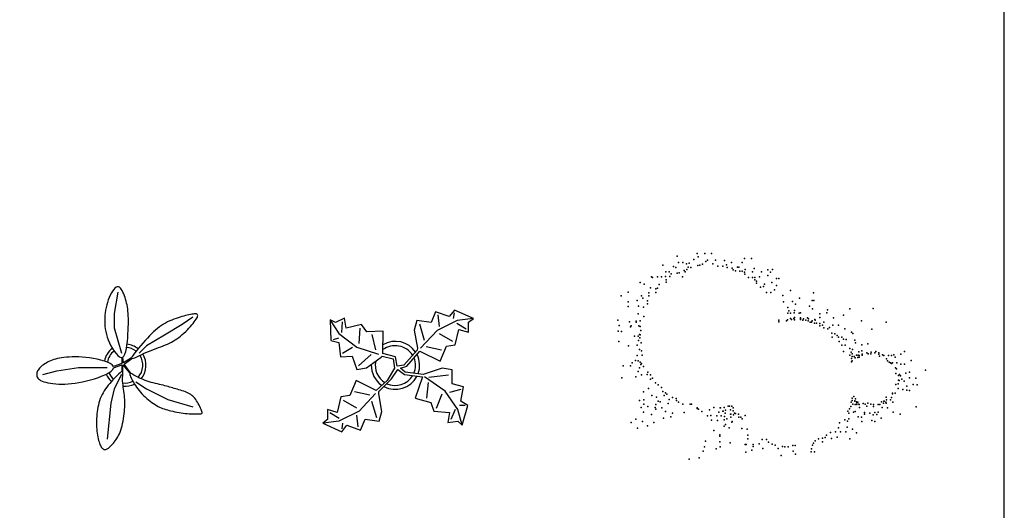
# Model space of a CAD drawing. Header units: millimetres. Extents: x 98.8 to 132.3, y 139.9 to 160.9.
# Tile 13 of 14: x 122.9 to 132.3, y 150.4 to 155.1. Entities that reach past the tile are written whole.
import ezdxf

# ---------------------------------------------------------------- set-up
doc = ezdxf.new("R2010")
doc.units = ezdxf.units.MM

msp = doc.modelspace()

# ---------------------------------------------------------------- linework, layer by layer
for p, q in [((127.0321, 152.327), (127.0246, 152.2733)), ((125.9624, 152.1399), (125.9717, 152.2427)), ((126.8788, 152.3074), (126.8905, 152.1962)), ((127.0591, 152.2273), (127.1475, 152.1739)), ((126.1342, 152.1813), (126.1245, 152.0357)), ((126.7027, 152.2226), (126.7489, 152.0657)), ((125.8846, 152.072), (125.9363, 152.0887)), ((126.2869, 151.9746), (126.2537, 152.1205)), ((127.0213, 152.0546), (126.8945, 152.1272)), ((125.9694, 151.9426), (126.0643, 152.0019)), ((126.7683, 152.0082), (126.9139, 151.9739)), ((126.1229, 151.8215), (126.2438, 151.932)), ((126.9473, 151.5829), (126.7498, 151.718)), ((126.7933, 151.7155), (126.9791, 151.7374)), ((126.2305, 151.5426), (126.0848, 151.5768)), ((126.7845, 151.6643), (126.771, 151.5153)), ((127.0693, 151.4068), (126.9473, 151.5829)), ((127.0963, 151.5967), (126.9879, 151.5694)), ((125.9775, 151.4961), (126.1042, 151.4235)), ((126.2961, 151.3281), (126.2499, 151.4853)), ((126.8659, 151.4203), (126.92, 151.5559)), ((127.042, 151.4068), (127.0014, 151.3119)), ((127.1094, 151.2596), (127.0693, 151.4068)), ((127.1369, 151.4474), (127.0828, 151.4474)), ((125.9396, 151.3234), (125.8512, 151.3768)), ((126.12, 151.2433), (126.1083, 151.3545)), ((125.9667, 151.2237), (125.9741, 151.2774))]:
    msp.add_line(p, q)
for points in [[(123.8706, 151.8312), (123.8692, 151.7678), (123.8636, 151.7649), (123.8536, 151.7577), (123.8418, 151.7477), (123.8286, 151.7354), (123.8143, 151.7213), (123.7993, 151.7057), (123.7841, 151.6892), (123.769, 151.6723), (123.7544, 151.6552), (123.7403, 151.6381), (123.727, 151.6209), (123.7143, 151.6034), (123.7025, 151.5857), (123.6915, 151.5676), (123.6815, 151.5492), (123.6724, 151.5303), (123.6645, 151.5109), (123.6574, 151.491), (123.6514, 151.4707), (123.6462, 151.4501), (123.6418, 151.4292), (123.6381, 151.4081), (123.6351, 151.3869), (123.6327, 151.3656), (123.6308, 151.3443), (123.6295, 151.3231), (123.6287, 151.302), (123.6284, 151.2811), (123.6287, 151.2605), (123.6295, 151.2402), (123.6308, 151.2204), (123.6327, 151.2009), (123.6351, 151.1821), (123.6379, 151.1638), (123.6412, 151.1464), (123.6448, 151.13), (123.6486, 151.1145), (123.6526, 151.1003), (123.6569, 151.0874), (123.6611, 151.076), (123.6653, 151.0661), (123.6696, 151.0577), (123.6738, 151.0506), (123.6781, 151.0448), (123.6824, 151.04), (123.6866, 151.0361), (123.6909, 151.033), (123.6951, 151.0306), (123.6994, 151.0287), (123.7038, 151.0274), (123.7082, 151.0269), (123.7129, 151.027), (123.7179, 151.028), (123.7231, 151.0298), (123.7288, 151.0325), (123.7349, 151.0362), (123.7415, 151.041), (123.7486, 151.0468), (123.7562, 151.0535), (123.764, 151.0611), (123.7721, 151.0695), (123.7804, 151.0786), (123.7889, 151.0883), (123.7974, 151.0987), (123.8059, 151.1097), (123.8143, 151.1213), (123.8226, 151.1337), (123.8307, 151.147), (123.8386, 151.1614), (123.8461, 151.177), (123.8532, 151.1939), (123.8598, 151.2123), (123.8659, 151.2322), (123.8716, 151.2533), (123.8766, 151.2755), (123.8811, 151.2982), (123.8851, 151.3211), (123.8886, 151.344), (123.8915, 151.3666), (123.8939, 151.3883), (123.8958, 151.4091), (123.8971, 151.429), (123.8979, 151.4483), (123.8982, 151.4671), (123.8979, 151.4857), (123.8971, 151.5041), (123.8958, 151.5227), (123.8939, 151.5417), (123.8915, 151.561), (123.8888, 151.5808), (123.886, 151.6007), (123.8833, 151.6205), (123.8808, 151.64), (123.8787, 151.6591), (123.8774, 151.6774), (123.8769, 151.695), (123.8773, 151.7114), (123.8784, 151.7265), (123.8796, 151.7398), (123.8804, 151.751), (123.8805, 151.7599), (123.8793, 151.7661), (123.878, 151.7674), (123.8806, 151.8328), (123.9452, 151.7532), (123.945, 151.7518), (123.9455, 151.7465), (123.9471, 151.7393), (123.9498, 151.7303), (123.9535, 151.7198), (123.9583, 151.708), (123.9642, 151.6951), (123.9711, 151.6812), (123.9791, 151.6666), (123.9881, 151.6514), (123.9982, 151.6359), (124.0092, 151.6201), (124.021, 151.6041), (124.0336, 151.5882), (124.047, 151.5724), (124.061, 151.5568), (124.0756, 151.5417), (124.0908, 151.527), (124.1064, 151.513), (124.1222, 151.4996), (124.1381, 151.487), (124.154, 151.4752), (124.1699, 151.4642), (124.1854, 151.4541), (124.2006, 151.4451), (124.2152, 151.4371), (124.2296, 151.4301), (124.2438, 151.4237), (124.2581, 151.4181), (124.2726, 151.4131), (124.2876, 151.4084), (124.3033, 151.404), (124.3198, 151.3997), (124.3373, 151.3954), (124.3558, 151.3913), (124.3748, 151.3872), (124.3944, 151.3834), (124.4141, 151.3798), (124.434, 151.3765), (124.4537, 151.3737), (124.4731, 151.3713), (124.492, 151.3694), (124.5102, 151.368), (124.5276, 151.367), (124.5441, 151.3663), (124.5595, 151.3659), (124.5738, 151.3657), (124.5866, 151.3656), (124.5981, 151.3656), (124.6079, 151.3657), (124.6162, 151.366), (124.6228, 151.3668), (124.6279, 151.3684), (124.6313, 151.3712), (124.6332, 151.3752), (124.6335, 151.3808), (124.6322, 151.3883), (124.6292, 151.3979), (124.625, 151.4091), (124.6195, 151.4217), (124.613, 151.4352), (124.6057, 151.4492), (124.5978, 151.4634), (124.5895, 151.4773), (124.5811, 151.4906), (124.5725, 151.5028), (124.5638, 151.5141), (124.5549, 151.5244), (124.5456, 151.5338), (124.5357, 151.5425), (124.5251, 151.5504), (124.5138, 151.5577), (124.5015, 151.5644), (124.4883, 151.5705), (124.4741, 151.5762), (124.4593, 151.5814), (124.4441, 151.5864), (124.4285, 151.591), (124.4129, 151.5955), (124.3974, 151.5998), (124.3823, 151.6041), (124.3676, 151.6084), (124.3533, 151.6126), (124.3391, 151.6169), (124.3248, 151.6211), (124.3102, 151.6254), (124.2952, 151.6297), (124.2796, 151.6339), (124.263, 151.6382), (124.2455, 151.6424), (124.2271, 151.6468), (124.208, 151.6513), (124.1885, 151.656), (124.1687, 151.6609), (124.1488, 151.6661), (124.1291, 151.6718), (124.1097, 151.6779), (124.0908, 151.6846), (124.0726, 151.6916), (124.0552, 151.6989), (124.0387, 151.7063), (124.0233, 151.7138), (124.0091, 151.7211), (123.9962, 151.7281), (123.9848, 151.7347), (123.9749, 151.7408), (123.9666, 151.7462), (123.9597, 151.7506), (123.9542, 151.7539), (123.9508, 151.7555), (123.8913, 151.8397), (123.9663, 151.8926), (123.9686, 151.8921), (123.979, 151.8945), (123.9933, 151.9001), (124.0108, 151.9081), (124.0307, 151.9178), (124.0526, 151.9284), (124.0756, 151.9392), (124.0993, 151.9495), (124.1233, 151.9595), (124.1474, 151.969), (124.1714, 151.9782), (124.1953, 151.9871), (124.2186, 151.9959), (124.2412, 152.0045), (124.263, 152.013), (124.2838, 152.0215), (124.3037, 152.0302), (124.3227, 152.0391), (124.3411, 152.0485), (124.359, 152.0584), (124.3764, 152.0689), (124.3936, 152.0802), (124.4107, 152.0925), (124.4277, 152.1058), (124.4446, 152.1199), (124.4612, 152.1347), (124.4774, 152.15), (124.4931, 152.1655), (124.5081, 152.1811), (124.5223, 152.1966), (124.5356, 152.2118), (124.5478, 152.2264), (124.5588, 152.2403), (124.5685, 152.2535), (124.5768, 152.2657), (124.5834, 152.2768), (124.5883, 152.2868), (124.5914, 152.2954), (124.5924, 152.3026), (124.5914, 152.3082), (124.5883, 152.3123), (124.5834, 152.3152), (124.5768, 152.3168), (124.5685, 152.3173), (124.5588, 152.317), (124.5478, 152.3158), (124.5356, 152.3139), (124.5223, 152.3116), (124.508, 152.3086), (124.4928, 152.3052), (124.4767, 152.3012), (124.4598, 152.2967), (124.4422, 152.2916), (124.4239, 152.286), (124.405, 152.2799), (124.3856, 152.2732), (124.3658, 152.2659), (124.3457, 152.258), (124.3255, 152.2494), (124.3053, 152.2399), (124.2852, 152.2296), (124.2654, 152.2183), (124.246, 152.2061), (124.227, 152.1928), (124.2085, 152.1783), (124.19, 152.1627), (124.1714, 152.1457), (124.1527, 152.1275), (124.1334, 152.1078), (124.1135, 152.0867), (124.0927, 152.0641), (124.071, 152.04), (124.0491, 152.0152), (124.0279, 151.9905), (124.0082, 151.9669), (123.9909, 151.945), (123.9769, 151.926), (123.967, 151.9104), (123.962, 151.8994), (123.9621, 151.8987), (123.8853, 151.8519), (123.8779, 151.906), (123.8886, 151.9158), (123.8985, 151.9341), (123.9065, 151.9587), (123.9131, 151.9882), (123.9183, 152.021), (123.9224, 152.056), (123.9256, 152.0917), (123.928, 152.1266), (123.9298, 152.1596), (123.9312, 152.1906), (123.932, 152.2198), (123.9323, 152.2473), (123.932, 152.2731), (123.9312, 152.2975), (123.9298, 152.3205), (123.928, 152.3423), (123.9256, 152.3631), (123.9226, 152.383), (123.9192, 152.4021), (123.9152, 152.4204), (123.9107, 152.4383), (123.9056, 152.4558), (123.9, 152.4729), (123.8939, 152.49), (123.8872, 152.507), (123.88, 152.5233), (123.8724, 152.5384), (123.8641, 152.5518), (123.8553, 152.5627), (123.846, 152.5707), (123.8362, 152.575), (123.8258, 152.5752), (123.8149, 152.5708), (123.8036, 152.5621), (123.7923, 152.5496), (123.781, 152.534), (123.77, 152.5158), (123.7595, 152.4953), (123.7496, 152.4733), (123.7406, 152.4503), (123.7326, 152.4266), (123.7257, 152.4024), (123.7198, 152.3779), (123.715, 152.353), (123.7113, 152.3279), (123.7087, 152.3025), (123.7071, 152.277), (123.7065, 152.2515), (123.7071, 152.2259), (123.7088, 152.2003), (123.7119, 152.1745), (123.7164, 152.1486), (123.7226, 152.1224), (123.7305, 152.0958), (123.7402, 152.0688), (123.7519, 152.0414), (123.7657, 152.0136), (123.781, 151.9866), (123.7975, 151.9613), (123.8144, 151.9392), (123.8314, 151.9213), (123.8478, 151.9088), (123.8631, 151.903), (123.868, 151.9038), (123.8693, 151.844), (123.7894, 151.8152), (123.789, 151.8175), (123.7775, 151.8315), (123.7585, 151.8446), (123.7335, 151.8568), (123.7036, 151.868), (123.6703, 151.878), (123.6349, 151.8866), (123.5986, 151.8938), (123.5627, 151.8993), (123.5276, 151.9035), (123.4933, 151.9063), (123.4602, 151.9079), (123.4284, 151.9085), (123.3982, 151.9081), (123.3697, 151.9069), (123.3431, 151.9051), (123.3186, 151.9027), (123.296, 151.8998), (123.2751, 151.8963), (123.2558, 151.8923), (123.2378, 151.8878), (123.2209, 151.8827), (123.205, 151.8771), (123.1898, 151.871), (123.1751, 151.8644), (123.1611, 151.8573), (123.1477, 151.8497), (123.1351, 151.8419), (123.1233, 151.8338), (123.1123, 151.8255), (123.1022, 151.8171), (123.0932, 151.8086), (123.0852, 151.8), (123.0783, 151.7915), (123.0725, 151.783), (123.0676, 151.7745), (123.0639, 151.766), (123.0613, 151.7574), (123.0597, 151.7489), (123.0591, 151.7404), (123.0597, 151.7319), (123.0615, 151.7235), (123.0648, 151.7152), (123.0698, 151.7071), (123.0766, 151.6992), (123.0855, 151.6917), (123.0966, 151.6846), (123.1102, 151.6779), (123.1265, 151.6718), (123.1451, 151.6663), (123.166, 151.6615), (123.189, 151.6574), (123.2139, 151.654), (123.2404, 151.6516), (123.2684, 151.6501), (123.2976, 151.6495), (123.328, 151.6501), (123.3594, 151.6518), (123.3919, 151.6546), (123.4254, 151.6588), (123.46, 151.6642), (123.4957, 151.6711), (123.5324, 151.6794), (123.5702, 151.6893), (123.6089, 151.7007), (123.6471, 151.7134), (123.6837, 151.7272), (123.7172, 151.7418), (123.7461, 151.7569), (123.7691, 151.7723), (123.7847, 151.7878), (123.7917, 151.8029), (123.7912, 151.8054)], [(125.8519, 152.2607), (125.8589, 152.0634), (125.936, 152.0458), (125.952, 151.9085), (126.0636, 151.9162), (126.1054, 151.7872), (126.1998, 151.8037), (126.3378, 151.9056), (126.3464, 151.9141), (126.4526, 151.8896), (126.4643, 151.7994), (126.3956, 151.6821), (126.2918, 151.5888), (126.0999, 151.6842), (126.0388, 151.5421), (125.9545, 151.5268), (125.9202, 151.3809), (125.8282, 151.4075), (125.8285, 151.3117), (125.7825, 151.2772), (125.9629, 151.1969), (126.0127, 151.2585), (126.143, 151.2127), (126.185, 151.3164), (126.3193, 151.2975), (126.3459, 151.3895), (126.3148, 151.5581), (126.3173, 151.58), (126.437, 151.6995), (126.4957, 151.7895), (126.559, 151.7405), (126.7304, 151.7187), (126.6625, 151.5153), (126.8116, 151.4747), (126.8388, 151.3933), (126.9879, 151.3798), (126.9744, 151.2848), (127.0693, 151.2984), (127.1099, 151.2578), (127.164, 151.4474), (127.0963, 151.4882), (127.1234, 151.6237), (127.0149, 151.6508), (127.0149, 151.7863), (126.92, 151.7998), (126.7374, 151.7394), (126.5658, 151.7644), (126.5229, 151.7994), (126.5813, 151.8194), (126.7069, 151.9619), (126.8988, 151.8666), (126.9599, 152.0086), (127.0443, 152.024), (127.0785, 152.1698), (127.1705, 152.1432), (127.1703, 152.2391), (127.2163, 152.2736), (127.0359, 152.3538), (126.9861, 152.2923), (126.8558, 152.338), (126.8138, 152.2343), (126.6794, 152.2533), (126.6528, 152.1613), (126.6839, 151.9926), (126.6815, 151.9707), (126.5541, 151.8296), (126.4916, 151.8194), (126.476, 151.9094), (126.3552, 151.9396), (126.3568, 152.1541), (126.2025, 152.1466), (126.1516, 152.2156), (126.0055, 152.1825), (125.9892, 152.2769), (125.9031, 152.2346)]]:
    msp.add_lwpolyline(points, close=True)
for points in [[(123.8315, 152.5241), (123.7974, 152.3196), (123.7974, 152.1834), (123.8655, 151.9448)], [(124.547, 152.2856), (124.4447, 152.2174), (124.2744, 152.1152), (124.104, 152.013), (124.0359, 151.9448)], [(125.8533, 152.2586), (125.9367, 152.1315), (126.1072, 152.0016), (126.3124, 151.9353)], [(127.2147, 152.2734), (127.063, 152.2542), (126.8715, 152.1579), (126.7139, 151.9895)], [(123.1159, 151.7404), (123.2522, 151.7745), (123.4566, 151.8086), (123.7292, 151.8086)], [(123.8655, 151.7404), (123.7974, 151.6041), (123.7633, 151.4678), (123.7292, 151.1271)], [(124.0018, 151.6723), (124.104, 151.6041), (124.3085, 151.5019), (124.547, 151.4338)], [(126.2848, 151.5595), (126.1275, 151.3928), (125.9358, 151.2966), (125.7847, 151.2774)]]:
    msp.add_lwpolyline(points)
for centre, radius, start, end in [((126.4729, 151.8206), 0.2349, 34.3757, 120.103), ((123.8996, 151.829), 0.2, 126.86086, 168.74658), ((123.8996, 151.829), 0.17, 127.58719, 170.3819), ((123.8996, 151.829), 0.17, 51.77796, 84.91096), ((123.8996, 151.829), 0.2, 51.58588, 84.40159), ((126.4706, 151.8127), 0.2011, 33.8219, 124.941), ((123.8996, 151.829), 0.17, 317.12863, 33.54004), ((123.8996, 151.829), 0.2, 319.87849, 32.31653), ((126.4742, 151.8271), 0.1917, 168.165, 238.673), ((126.4627, 151.8271), 0.2024, 338.409, 20.0301), ((126.4693, 151.826), 0.235, 341.202, 26.0918), ((126.4742, 151.8271), 0.2301, 178.615, 235.117), ((123.8996, 151.829), 0.2, 205.51439, 230.22939), ((123.8996, 151.829), 0.17, 205.1445, 230.63964), ((123.8996, 151.829), 0.17, 262.91279, 295.91041), ((126.472, 151.8355), 0.2358, 242.581, 331.271), ((126.4688, 151.8395), 0.2028, 247.371, 327.472), ((123.8996, 151.829), 0.2, 264.97124, 296.55064)]:
    msp.add_arc(centre, radius, start, end)
for p in [(129.3476, 152.892), (129.4203, 152.892), (129.4844, 152.892), (129.1555, 152.865), (129.1684, 152.8068), (129.211, 152.8068), (129.2453, 152.7935), (129.2707, 152.798), (129.3136, 152.8338), (129.3562, 152.8605), (129.4288, 152.8159), (129.446, 152.8293), (129.4972, 152.7935), (129.5227, 152.8293), (129.6082, 152.8247), (129.6723, 152.8068), (129.7747, 152.8068), (129.7961, 152.8426), (129.8644, 152.8426), (129.0189, 152.7799), (129.0488, 152.7174), (129.0786, 152.7174), (129.1001, 152.6993), (129.1213, 152.7665), (129.1427, 152.7577), (129.1555, 152.7038), (129.1768, 152.7083), (129.2238, 152.7307), (129.2325, 152.7174), (129.2495, 152.7396), (129.2623, 152.762), (129.2879, 152.7577), (129.352, 152.7756), (129.3733, 152.7799), (129.3989, 152.7889), (129.5441, 152.7711), (129.5912, 152.7711), (129.6252, 152.7844), (129.6338, 152.7577), (129.6807, 152.7532), (129.6893, 152.7353), (129.7108, 152.7262), (129.732, 152.762), (129.7448, 152.762), (129.7534, 152.7217), (129.7747, 152.7217), (129.7961, 152.7128), (129.8047, 152.7396), (129.873, 152.7174), (129.873, 152.7174), (129.89, 152.7486), (129.9583, 152.7174), (130.0182, 152.7353), (130.0438, 152.7128), (130.0651, 152.7396), (128.8054, 152.6143), (128.9122, 152.668), (128.9206, 152.6635), (128.9677, 152.668), (129.0061, 152.668), (129.0444, 152.6725), (129.053, 152.6411), (129.053, 152.6187), (129.0872, 152.6725), (129.2068, 152.668), (129.8003, 152.695), (129.8345, 152.6635), (129.873, 152.6635), (129.8942, 152.6635), (129.8942, 152.6411), (129.9114, 152.6277), (129.9114, 152.6098), (129.9413, 152.668), (130.0182, 152.6814), (130.0567, 152.6143), (130.1035, 152.6546), (130.125, 152.6546), (128.6901, 152.5247), (128.8437, 152.6008), (128.8865, 152.5158), (128.9036, 152.565), (128.9548, 152.5561), (128.9548, 152.5202), (128.9677, 152.5605), (128.9847, 152.5964), (129.9499, 152.5695), (129.9797, 152.5784), (129.9882, 152.6008), (130.0054, 152.5202), (130.0481, 152.5202), (130.0821, 152.5471), (130.1035, 152.5874), (130.2359, 152.5381), (130.4537, 152.5158), (128.6218, 152.4889), (128.6901, 152.4307), (128.7754, 152.4441), (128.8181, 152.4889), (128.8309, 152.4665), (128.8737, 152.4396), (128.8865, 152.4889), (130.1634, 152.4934), (130.1676, 152.4307), (130.253, 152.4352), (130.3213, 152.4665), (130.4408, 152.4441), (130.4581, 152.4441), (128.6901, 152.3859), (128.7882, 152.3904), (128.8353, 152.3814), (128.8737, 152.4128), (130.2103, 152.3769), (130.2103, 152.3232), (130.2189, 152.3456), (130.2359, 152.3232), (130.2702, 152.3277), (130.2744, 152.3501), (130.283, 152.4083), (130.3171, 152.3232), (130.3299, 152.3277), (130.4154, 152.3904), (130.4452, 152.3635), (130.5818, 152.3277), (130.586, 152.3546), (130.7996, 152.3635), (131.0217, 152.368), (128.5917, 152.256), (128.7029, 152.2426), (128.767, 152.2471), (128.767, 152.2381), (128.784, 152.3187), (128.8054, 152.2516), (128.8395, 152.2919), (130.125, 152.256), (130.125, 152.2426), (130.1975, 152.2516), (130.2061, 152.2605), (130.2359, 152.274), (130.2445, 152.265), (130.2658, 152.274), (130.2744, 152.2829), (130.2744, 152.2605), (130.3299, 152.2784), (130.3299, 152.2695), (130.3299, 152.265), (130.3513, 152.256), (130.3597, 152.2695), (130.3811, 152.256), (130.3982, 152.2784), (130.4026, 152.2516), (130.4068, 152.2695), (130.4238, 152.2381), (130.4366, 152.2381), (130.4408, 152.2516), (130.4408, 152.2516), (130.4623, 152.2292), (130.4665, 152.265), (130.4709, 152.256), (130.4837, 152.2292), (130.5135, 152.3187), (130.5135, 152.2829), (130.552, 152.2381), (130.6459, 152.2784), (130.7399, 152.3053), (130.9107, 152.2516), (131.1455, 152.2381), (128.5961, 152.1531), (128.6045, 152.2068), (128.626, 152.1486), (128.7113, 152.1934), (128.7199, 152.2023), (128.7926, 152.2023), (128.8054, 152.1978), (128.8096, 152.1575), (130.5135, 152.2247), (130.5135, 152.2023), (130.5392, 152.2113), (130.552, 152.1844), (130.5904, 152.1754), (130.6075, 152.1889), (130.6289, 152.1351), (130.6373, 152.2113), (130.6928, 152.2113), (130.7527, 152.1754), (130.8168, 152.1441), (131.0089, 152.171), (128.6003, 152.0545), (128.7498, 152.1038), (128.784, 152.1038), (128.7882, 152.0635), (128.7968, 152.1217), (128.801, 152.0904), (128.8054, 152.1172), (128.8138, 152.0411), (130.6331, 152.0948), (130.6587, 152.1262), (130.68, 152.1128), (130.6928, 152.0948), (130.6972, 152.0545), (130.7228, 152.0948), (130.7399, 152.0769), (130.7655, 152.0725), (130.8296, 152.1307), (130.8466, 152.068), (130.8552, 152.0411), (128.6943, 152.0142), (128.7754, 152.0187), (128.7968, 151.9784), (128.8181, 151.965), (130.7228, 152.0187), (130.7399, 151.9605), (130.7569, 152.0187), (130.7996, 151.9874), (130.8124, 151.9516), (130.8252, 151.9784), (130.8851, 151.9559), (130.9149, 152.0232), (130.9149, 151.965), (130.962, 151.9471), (130.9704, 152.0322), (131.0047, 151.9516), (131.0387, 151.9471), (131.0473, 151.9605), (131.0772, 151.9471), (131.3207, 151.9605), (128.7285, 151.8529), (128.7584, 151.8753), (128.7754, 151.9202), (128.784, 151.871), (128.8054, 151.8574), (128.8225, 151.9247), (130.7996, 151.9247), (130.8168, 151.8932), (130.8168, 151.862), (130.821, 151.9381), (130.821, 151.9113), (130.821, 151.871), (130.8424, 151.9113), (130.8508, 151.8977), (130.8637, 151.9247), (130.8765, 151.9023), (130.8809, 151.9247), (130.8893, 151.9202), (130.8893, 151.9068), (130.9191, 151.9335), (130.9191, 151.9247), (130.9748, 151.9381), (131.0003, 151.9381), (131.0772, 151.9335), (131.0816, 151.9156), (131.1114, 151.9292), (131.1242, 151.9202), (131.1499, 151.8889), (131.1583, 151.871), (131.1669, 151.9202), (131.1755, 151.8574), (131.1883, 151.8529), (131.1967, 151.9202), (131.2053, 151.8529), (131.2182, 151.9292), (131.231, 151.9068), (131.248, 151.8529), (131.2865, 151.9335), (131.3846, 151.8753), (128.643, 151.8216), (128.7113, 151.8216), (128.784, 151.768), (128.7968, 151.8038), (128.8096, 151.835), (128.8181, 151.8441), (128.8353, 151.8171), (128.8779, 151.7634), (131.1967, 151.8441), (131.2352, 151.8038), (131.2438, 151.7947), (131.2865, 151.8395), (131.3207, 151.8395), (131.3676, 151.7634), (131.5214, 151.7813), (128.6302, 151.7098), (128.7626, 151.7186), (128.8181, 151.7365), (128.8693, 151.741), (128.9036, 151.7365), (128.9036, 151.6962), (128.9206, 151.7052), (131.2394, 151.7501), (131.265, 151.732), (131.265, 151.6873), (131.2694, 151.6828), (131.2737, 151.741), (131.2823, 151.7277), (131.2951, 151.6962), (131.3163, 151.6783), (131.3335, 151.7544), (131.3676, 151.7098), (131.4275, 151.7052), (128.8353, 151.5753), (128.8821, 151.6067), (128.9505, 151.6604), (128.9761, 151.6425), (129.0061, 151.6156), (129.0189, 151.5798), (131.2394, 151.647), (131.2608, 151.6514), (131.2608, 151.6067), (131.3035, 151.5977), (131.342, 151.6291), (131.342, 151.5932), (131.3676, 151.5888), (131.4018, 151.647), (131.4403, 151.6425), (128.7968, 151.4947), (128.8395, 151.4992), (128.9164, 151.5395), (128.9591, 151.5261), (128.9761, 151.4858), (128.9933, 151.4813), (129.0318, 151.5395), (129.0444, 151.5664), (129.0572, 151.5529), (129.0786, 151.5037), (129.1129, 151.5216), (129.1469, 151.5126), (129.1513, 151.4947), (130.821, 151.5171), (130.821, 151.4947), (130.838, 151.5305), (130.8466, 151.4902), (130.8466, 151.4858), (130.8552, 151.5082), (130.8637, 151.4813), (131.1028, 151.4813), (131.1242, 151.4858), (131.1284, 151.4858), (131.1455, 151.5261), (131.1499, 151.4992), (131.1883, 151.4992), (131.1967, 151.5216), (131.2053, 151.5619), (131.2053, 151.5574), (131.231, 151.5619), (128.8138, 151.4276), (128.8395, 151.4589), (128.8779, 151.4365), (128.9462, 151.4276), (128.9548, 151.4544), (128.9548, 151.4096), (129.0103, 151.4231), (129.0444, 151.3873), (129.07, 151.4634), (129.1684, 151.4768), (129.211, 151.4589), (129.2793, 151.4589), (129.2921, 151.4589), (129.3476, 151.4231), (129.3476, 151.4186), (129.3604, 151.4096), (129.3903, 151.3873), (129.463, 151.4052), (129.5057, 151.4276), (129.5655, 151.4231), (129.5698, 151.4231), (129.5912, 151.3917), (129.5954, 151.3917), (129.604, 151.4276), (129.6166, 151.4007), (129.6423, 151.441), (129.6551, 151.441), (129.6637, 151.4052), (129.6765, 151.441), (129.6893, 151.4231), (129.6893, 151.3962), (130.7825, 151.3917), (130.7954, 151.4141), (130.8082, 151.4365), (130.8124, 151.4768), (130.8296, 151.4589), (130.8508, 151.4544), (130.8508, 151.4544), (130.8508, 151.3873), (130.868, 151.4723), (130.868, 151.4544), (130.8765, 151.4768), (130.8851, 151.4589), (130.8893, 151.4544), (130.8935, 151.4276), (130.9277, 151.4634), (130.9448, 151.4589), (130.962, 151.441), (130.9704, 151.4679), (131.0003, 151.4589), (131.0259, 151.4544), (131.0259, 151.4365), (131.0687, 151.4544), (131.0858, 151.4544), (131.1072, 151.4276), (131.1198, 151.4679), (131.1413, 151.4768), (131.1455, 151.4679), (131.1583, 151.4231), (131.2096, 151.4768), (131.4317, 151.432), (128.7626, 151.3156), (128.8267, 151.2932), (128.8353, 151.3828), (128.9122, 151.3604), (129.0274, 151.3246), (129.0957, 151.338), (129.1129, 151.3738), (129.2238, 151.3783), (129.446, 151.347), (129.4758, 151.3514), (129.4844, 151.3067), (129.5355, 151.347), (129.5399, 151.3022), (129.5527, 151.3828), (129.574, 151.347), (129.604, 151.3111), (129.6082, 151.3425), (129.6124, 151.3738), (129.6294, 151.3201), (129.6637, 151.3649), (129.6679, 151.3649), (129.6679, 151.3335), (129.6807, 151.2932), (129.6935, 151.3559), (129.7021, 151.3738), (129.7108, 151.3693), (129.7406, 151.3649), (129.7448, 151.3335), (129.7618, 151.3335), (129.7747, 151.3201), (129.8047, 151.3514), (130.7527, 151.3111), (130.7783, 151.2977), (130.7911, 151.3738), (130.7911, 151.3201), (130.8338, 151.3828), (130.8809, 151.338), (130.9107, 151.3335), (130.9149, 151.2932), (130.9406, 151.3783), (130.9406, 151.3649), (130.9918, 151.3738), (131.0089, 151.3022), (131.0217, 151.3559), (131.0387, 151.3783), (131.0387, 151.2932), (131.0559, 151.3604), (131.0687, 151.3828), (131.0986, 151.3246), (131.214, 151.3828), (131.2779, 151.3649), (128.7199, 151.2843), (128.7798, 151.2305), (128.8737, 151.2529), (128.9334, 151.2843), (129.5057, 151.2081), (129.604, 151.2484), (129.6166, 151.2664), (129.6509, 151.235), (129.6765, 151.2887), (129.7704, 151.2261), (129.8217, 151.2216), (130.6928, 151.235), (130.7014, 151.2798), (130.7739, 151.2395), (130.8252, 151.2216), (129.4245, 151.1052), (129.5611, 151.1678), (129.5611, 151.1544), (129.8303, 151.1634), (129.8303, 151.1275), (129.9669, 151.1231), (130.0054, 151.1231), (130.4709, 151.1096), (130.5007, 151.1275), (130.5392, 151.1365), (130.5648, 151.141), (130.5776, 151.1634), (130.6161, 151.1902), (130.6245, 151.132), (130.663, 151.1947), (130.68, 151.1455), (130.71, 151.1947), (130.7613, 151.1947), (130.7996, 151.1275), (130.8637, 151.1858), (129.4031, 151.0111), (129.4159, 151.0514), (129.5271, 151.0335), (129.5611, 151.1007), (129.5655, 151.0514), (129.6595, 151.0917), (129.8047, 151.0738), (129.8131, 151.0738), (129.8686, 151.0201), (129.8814, 151.0738), (129.8814, 151.0559), (129.9371, 151.0828), (129.9711, 151.038), (130.0266, 151.0962), (130.0609, 151.0783), (130.0907, 151.0693), (130.1164, 151.038), (130.159, 151.0559), (130.1804, 151.0514), (130.2145, 151.0514), (130.2574, 151.0649), (130.2616, 151.0111), (130.2786, 151.0649), (130.4366, 151.0335), (130.4452, 151.0693), (130.4537, 151.0872), (130.5392, 151.1007), (129.2707, 150.935), (129.3648, 150.9483), (129.8089, 151.0022), (130.1462, 150.9708), (130.283, 150.9843), (130.4324, 151.0065), (130.4623, 151.0065)]:
    msp.add_point(p)
at = {"layer": 'Defpoints'}
msp.add_lwpolyline([(116.0707, 139.9871), (132.2707, 139.9871), (132.2707, 160.9121), (116.0707, 160.9121)], close=True, dxfattribs=at)

doc.saveas('drawing.dxf')
